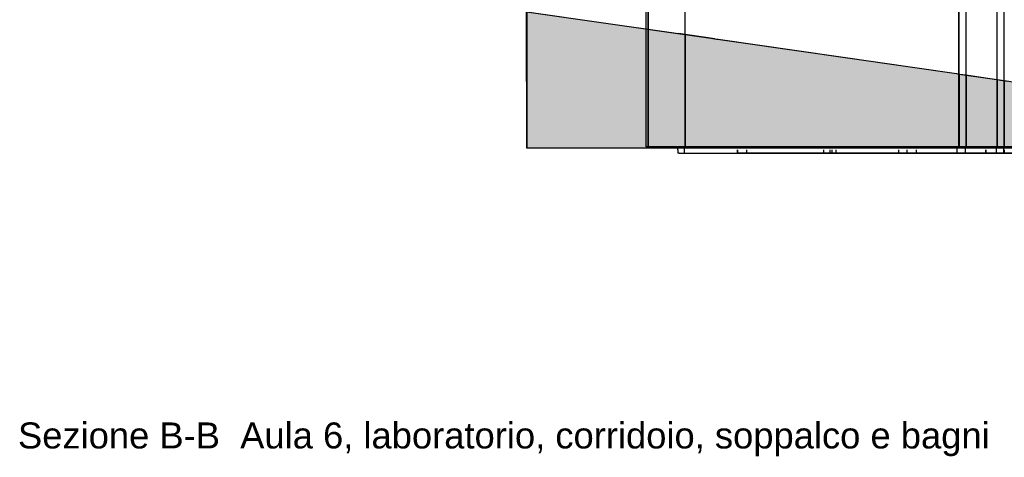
# Model space of a CAD drawing. Header units: millimetres. Extents: x -9985 to 240895, y -184894 to 39395.
# Tile 97 of 164: x -1716 to 7746, y -27520 to -23312. Entities that reach past the tile are written whole.
import ezdxf

# ---------------------------------------------------------------- set-up
doc = ezdxf.new("R2010")
doc.units = ezdxf.units.MM
for name, color, linetype in [('S-TAGLIO-PAV', 33, 'Continuous'), ('S-TESTI', 7, 'Continuous'), ('S-VISTA', 8, 'Continuous')]:
    doc.layers.add(name, color=color, linetype=linetype)
doc.styles.add('VISIO', font='arial.ttf')

msp = doc.modelspace()

# ---------------------------------------------------------------- hatches: boundary and pattern name
at = {"layer": 'S-TAGLIO-PAV'}
for points in [[(4962, -24535), (4608, -24535), (4608, -24545), (3804, -24545), (3154, -24545), (3152, -24545), (3152, -23907), (3152, -23235), (3154, -23235), (3804, -23329), (4616, -23445), (4964, -23495), (4980, -23499), (4996, -23501), (7286, -23831), (7294, -23833), (7306, -23833), (7314, -23835), (7318, -23835), (7376, -23843), (7396, -23847), (7398, -23847), (7670, -23887), (7676, -23887), (7708, -23893), (7776, -23901), (7786, -23903), (10952, -24359), (10980, -24363), (11074, -24377), (11430, -24429), (11438, -24429), (11482, -24437), (11514, -24441), (12006, -24511), (12008, -24513), (12036, -24517), (12048, -24517), (12168, -24535), (12066, -24535), (12010, -24535), (11938, -24535), (11700, -24535), (11656, -24535), (11512, -24535), (11478, -24535), (11470, -24535), (10968, -24535), (10932, -24535), (7794, -24535), (7772, -24535), (7700, -24535), (7666, -24535), (7660, -24535), (7388, -24535), (7386, -24535), (7366, -24535), (7296, -24535), (7286, -24535), (7278, -24535), (7268, -24535), (4962, -24535)], [(4608, -24535), (4962, -24535), (7268, -24535), (7278, -24535), (7286, -24535), (7296, -24535), (7366, -24535), (7386, -24535), (7388, -24535), (7660, -24535), (7666, -24535), (7700, -24535), (7772, -24535), (7794, -24535), (10932, -24535), (10968, -24535), (11470, -24535), (11478, -24535), (11512, -24535), (11656, -24535), (11700, -24535), (11938, -24535), (12010, -24535), (12066, -24535), (12168, -24535), (12168, -24537), (12168, -24545), (12036, -24545), (12008, -24545), (12006, -24545), (11514, -24545), (11482, -24545), (11438, -24545), (11430, -24545), (11074, -24545), (10980, -24545), (10952, -24545), (7776, -24545), (7708, -24545), (7676, -24545), (7670, -24545), (7398, -24545), (7396, -24545), (7376, -24545), (7318, -24545), (7314, -24545), (7306, -24545), (7294, -24545), (7286, -24545), (4996, -24545), (4980, -24545), (4964, -24545), (4616, -24545), (4608, -24545), (4608, -24535)]]:
    msp.add_hatch(color=33, dxfattribs=at).paths.add_polyline_path(points)

# ---------------------------------------------------------------- linework, layer by layer
for p, q in [((3153, -23906.496), (3153, -23235)), ((3154.602, -23235), (3804.742, -23328.676)), ((3804.742, -23328.676), (4615.812, -23445.611)), ((4964.499, -23495.827), (4615.812, -23445.611)), ((4964.499, -23495.827), (4980.749, -23498.672)), ((4980.749, -23498.672), (4995.839, -23500.774)), ((4995.839, -23500.774), (7286.725, -23830.905)), ((7286.725, -23830.905), (7294.728, -23832.142)), ((7294.728, -23832.142), (7305.346, -23833.602)), ((7305.346, -23833.602), (7314.916, -23834.968)), ((7314.916, -23834.968), (7318.004, -23835.667)), ((7318.004, -23835.667), (7376.354, -23843.753)), ((3153, -23906.496), (3153, -24545)), ((7376.354, -23843.753), (7395.286, -23846.552)), ((7395.286, -23846.552), (7397.185, -23846.766)), ((7397.185, -23846.766), (7670.415, -23886.84)), ((7670.415, -23886.84), (7676.15, -23887.723)), ((7676.15, -23887.723), (7708.521, -23892.347)), ((7708.521, -23892.347), (7775.982, -23901.73)), ((3154.602, -24545), (3153, -24545)), ((3154.602, -24545), (3804.742, -24545)), ((3804.742, -24545), (4615.812, -24545)), ((4962.417, -24535), (4608.235, -24535)), ((4608.235, -24562.584), (4608.235, -24535)), ((4608.235, -24562.584), (4608.235, -24595)), ((4620.339, -24595), (4608.235, -24595)), ((4615.812, -24545), (4964.499, -24545)), ((4620.339, -24595), (4962.417, -24595)), ((4962.417, -24535), (7268.851, -24535)), ((4962.417, -24595), (7268.851, -24595)), ((4964.499, -24545), (4980.749, -24545)), ((4980.749, -24545), (4995.839, -24545)), ((4995.839, -24545), (7286.725, -24545)), ((7268.861, -24535), (7277.468, -24535)), ((7268.861, -24595), (7277.468, -24595)), ((7277.468, -24535), (7285.367, -24535)), ((7277.468, -24595), (7285.367, -24595)), ((7285.367, -24535), (7296.216, -24535)), ((7285.367, -24595), (7296.216, -24595)), ((7286.725, -24545), (7294.728, -24545)), ((7294.728, -24545), (7305.346, -24545)), ((7296.216, -24535), (7366.299, -24535)), ((7296.216, -24595), (7366.299, -24595)), ((7305.346, -24545), (7314.916, -24545)), ((7314.916, -24545), (7318.004, -24545)), ((7318.004, -24545), (7376.354, -24545)), ((7366.299, -24535), (7385.856, -24535)), ((7366.299, -24595), (7385.856, -24595)), ((7376.354, -24545), (7395.286, -24545)), ((7385.856, -24535), (7387.255, -24535)), ((7385.856, -24595), (7387.255, -24595)), ((7387.255, -24535), (7659.748, -24535)), ((7659.748, -24595), (7387.255, -24595)), ((7395.286, -24545), (7397.185, -24545)), ((7397.185, -24545), (7670.415, -24545)), ((7659.748, -24535), (7666.094, -24535)), ((7659.748, -24595), (7666.094, -24595)), ((7666.094, -24535), (7700.401, -24535)), ((7666.094, -24595), (7700.401, -24595)), ((7670.415, -24545), (7676.15, -24545)), ((7676.15, -24545), (7708.521, -24545)), ((7700.401, -24535), (7772.973, -24535)), ((7700.401, -24595), (7772.973, -24595)), ((7708.521, -24545), (7775.982, -24545))]:
    msp.add_line(p, q, dxfattribs=at)
at = {"layer": 'S-VISTA'}
for p, q in [((4303, -24535), (4303, -21585)), ((4675, -21585), (4675, -24535)), ((7308, -24535), (7308, -21585)), ((7313, -24535), (7313, -21585)), ((7378, -24535), (7378, -21585)), ((7678, -24535), (7678, -21585)), ((7743, -24535), (7743, -21585)), ((7743, -24535), (7743, -21585)), ((4678, -24535), (4678, -21735)), ((4323, -24535), (4323, -22004.697)), ((4328, -24535), (4328, -22035)), ((3153, -23235), (3153, -24545)), ((3156, -23235), (4675, -23454)), ((3156, -23235), (3156, -24545)), ((4675, -23454), (4675, -24545)), ((4678, -23455), (7308, -23834)), ((4678, -23455), (4678, -24545)), ((7308, -23834), (7308, -24545)), ((7313, -23835), (7378, -23844)), ((7313, -23835), (7313, -24545)), ((7378, -23844), (7678, -23888)), ((7378, -23844), (7378, -24545)), ((7678, -23888), (7743, -23897)), ((7678, -23888), (7678, -24545)), ((7743, -23897), (11508, -24440)), ((7743, -23897), (7743, -24545)), ((7743, -23897), (7743, -24545)), ((3156, -24545), (4675, -24545)), ((4675, -24535), (4303, -24535)), ((7295.692, -24535), (4323, -24535)), ((4328, -24535), (7296.154, -24535)), ((4668, -24535), (7288, -24535)), ((4668, -24535), (4668, -24595)), ((4668, -24595), (7288, -24595)), ((7308, -24535), (4678, -24535)), ((4678, -24545), (7308, -24545)), ((5183, -24565), (5183, -24595)), ((5183, -24565), (5183, -24595)), ((5183, -24565), (5183, -24595)), ((5183, -24565), (5183, -24595)), ((5183, -24595), (5183, -24565)), ((5183, -24595), (5183, -24565)), ((5183, -24595), (5268, -24595)), ((6008, -24595), (5183, -24595)), ((5183, -24595), (6008, -24595)), ((6008, -24595), (5183, -24595)), ((5183, -24595), (7568, -24595)), ((7568, -24595), (5183, -24595)), ((5268, -24565), (5268, -24595)), ((5268, -24595), (6068, -24595)), ((6008, -24565), (6008, -24595)), ((6008, -24565), (6008, -24595)), ((6008, -24565), (6008, -24595)), ((6088, -24595), (6008, -24595)), ((6008, -24595), (6088, -24595)), ((6088, -24595), (6008, -24595)), ((6068, -24565), (6068, -24595)), ((6068, -24595), (6128, -24595)), ((6088, -24565), (6088, -24595)), ((6088, -24565), (6088, -24595)), ((6088, -24565), (6088, -24595)), ((6728, -24595), (6088, -24595)), ((6728, -24595), (6088, -24595)), ((6088, -24595), (6728, -24595)), ((6128, -24565), (6128, -24595)), ((6128, -24595), (6898, -24595)), ((6728, -24565), (6728, -24595)), ((6728, -24565), (6728, -24595)), ((6728, -24565), (6728, -24595)), ((6808, -24595), (6728, -24595)), ((6808, -24595), (6728, -24595)), ((6728, -24595), (6808, -24595)), ((6808, -24565), (6808, -24595)), ((6808, -24565), (6808, -24595)), ((6808, -24565), (6808, -24595)), ((6898, -24595), (6808, -24595)), ((6898, -24595), (6808, -24595)), ((6808, -24595), (6898, -24595)), ((6898, -24565), (6898, -24595)), ((6898, -24565), (6898, -24595)), ((6898, -24565), (6898, -24595)), ((6898, -24565), (6898, -24595)), ((7288, -24535), (7368, -24535)), ((7288, -24535), (7288, -24595)), ((7288, -24595), (7368, -24595)), ((7378, -24535), (7313, -24535)), ((7313, -24545), (7378, -24545)), ((7368, -24535), (7668, -24535)), ((7368, -24535), (7368, -24595)), ((7368, -24595), (7668, -24595)), ((7678, -24535), (7378, -24535)), ((7378, -24545), (7678, -24545)), ((7568, -24565), (7568, -24595)), ((7568, -24565), (7568, -24595)), ((7568, -24595), (7568, -24565)), ((7568, -24595), (7568, -24565)), ((7568, -24595), (11773, -24595)), ((7668, -24595), (7568, -24595)), ((7668, -24535), (7738, -24535)), ((7668, -24535), (7668, -24595)), ((7668, -24565), (7668, -24595)), ((7668, -24595), (7738, -24595)), ((7743, -24595), (7668, -24595)), ((7743, -24535), (7678, -24535)), ((7678, -24545), (7743, -24545)), ((7738, -24535), (7738, -24595)), ((7858, -24535), (7743, -24535)), ((7743, -24545), (11508, -24545)), ((7743, -24565), (7743, -24595)), ((7743, -24565), (7743, -24595)), ((11573, -24595), (7743, -24595))]:
    msp.add_line(p, q, dxfattribs=at)

# ---------------------------------------------------------------- texts
at = {"layer": 'S-TESTI', "style": 'VISIO'}
msp.add_text('Sezione B-B  Aula 6, laboratorio, corridoio, soppalco e bagni', height=250, dxfattribs=at).set_placement((-1732, -27435))

doc.saveas('drawing.dxf')
